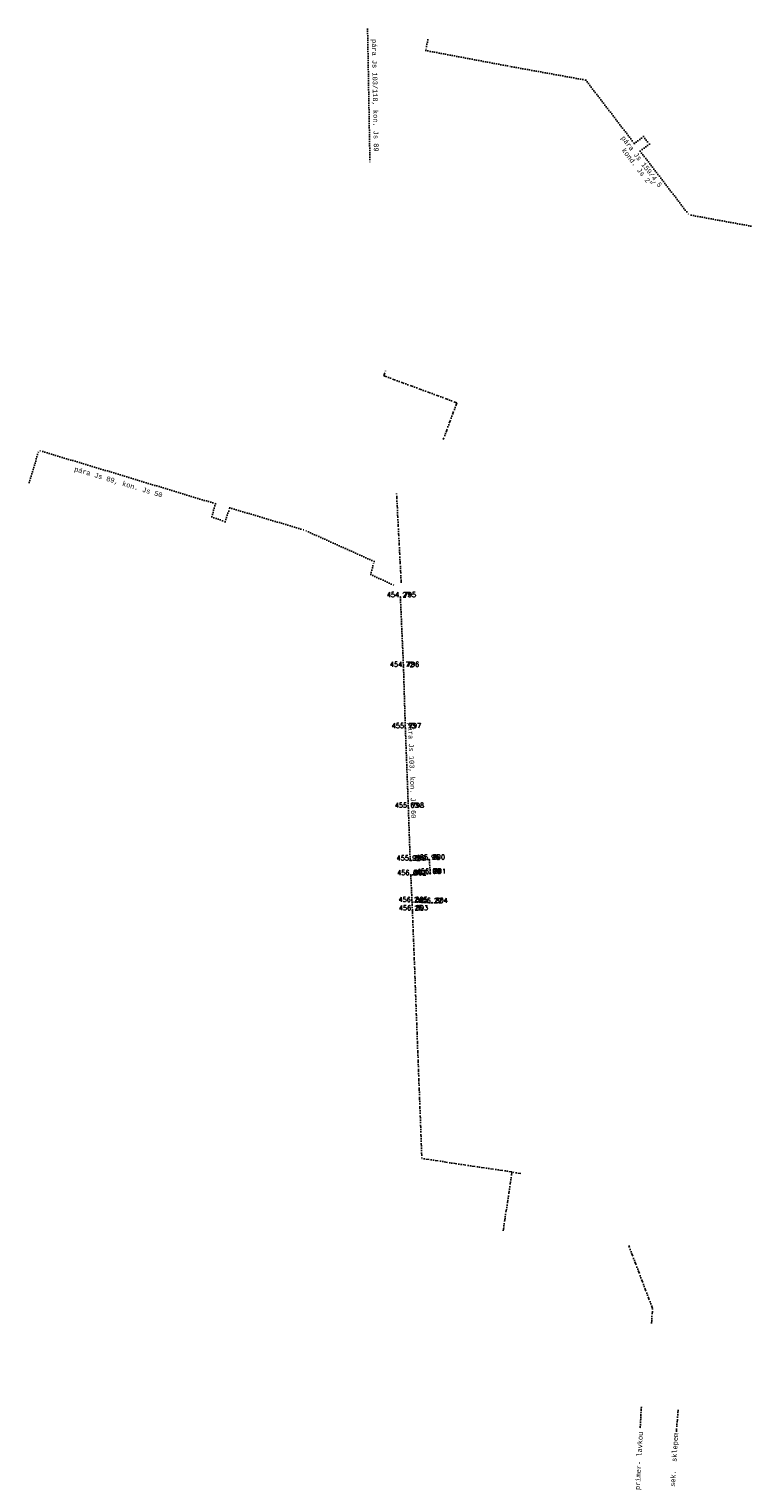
# Model space of a CAD drawing. Extents: x -607866 to -607754, y -1001543 to -1001317.
import ezdxf
from ezdxf.enums import TextEntityAlignment as Align

# ---------------------------------------------------------------- set-up
doc = ezdxf.new("R2010")
doc.units = 0
for name, pattern in [('DIVIDE', [1.25, 0.5, -0.25, 0, -0.25, 0, -0.25]), ('DOT', [0.25, 0, -0.25]), ('HIDDEN', [0.375, 0.25, -0.125])]:
    doc.linetypes.add(name, pattern=pattern)
for name, color, linetype in [('1', 7, 'CONTINUOUS'), ('15', 7, 'CONTINUOUS'), ('2', 7, 'CONTINUOUS'), ('3', 7, 'CONTINUOUS'), ('30', 7, 'CONTINUOUS'), ('31', 7, 'CONTINUOUS'), ('33', 7, 'CONTINUOUS')]:
    doc.layers.add(name, color=color, linetype=linetype)
doc.styles.add('MONOTXT', font='MONOTXT', dxfattribs={"height": 0.2})
doc.styles.add('ROMANS', font='ROMANS', dxfattribs={"height": 0.2})

msp = doc.modelspace()

# ---------------------------------------------------------------- linework, layer by layer
at = {"layer": '1', "color": 7, "linetype": 'CONTINUOUS'}
for p in [(-607808.69, -1001405.45), (-607808.21, -1001416.28), (-607807.92, -1001425.83), (-607807.45, -1001438.23), (-607807.17, -1001446.45), (-607804.19, -1001446.31), (-607807.07, -1001448.73), (-607804.03, -1001448.49), (-607806.88, -1001452.91), (-607803.76, -1001453.05), (-607806.82, -1001454.21)]:
    msp.add_point(p, dxfattribs=at)
at = {"layer": '30', "color": 212, "linetype": 'DIVIDE'}
for p, q in [((-607811.269, -1001370.992), (-607810.94, -1001370.035)), ((-607811.269, -1001370.992), (-607799.901, -1001375.192)), ((-607799.901, -1001375.192), (-607802.017, -1001380.895)), ((-607808.561, -1001403.212), (-607809.285, -1001389.326)), ((-607806.817, -1001454.275), (-607805.35, -1001492.863)), ((-607791.32, -1001494.963), (-607805.35, -1001492.863)), ((-607792.693, -1001504.105), (-607791.32, -1001494.963)), ((-607789.944, -1001495.221), (-607791.32, -1001494.963)), ((-607769.443, -1001516.217), (-607773.159, -1001506.424)), ((-607769.625, -1001518.56), (-607769.443, -1001516.217)), ((-607765.477, -1001532.023), (-607765.757, -1001535.524))]:
    msp.add_line(p, q, dxfattribs=at)
at = {"layer": '31', "color": 212, "linetype": 'DOT'}
for p, q in [((-607813.796, -1001316.994), (-607813.428, -1001337.754)), ((-607804.431, -1001318.67), (-607804.741, -1001320.342)), ((-607804.741, -1001320.342), (-607791.339, -1001322.868)), ((-607791.339, -1001322.868), (-607779.847, -1001324.936)), ((-607779.847, -1001324.936), (-607772.282, -1001334.823)), ((-607772.282, -1001334.823), (-607770.852, -1001333.729)), ((-607769.941, -1001334.92), (-607771.371, -1001336.014)), ((-607770.852, -1001333.729), (-607769.941, -1001334.92)), ((-607771.371, -1001336.014), (-607763.795, -1001345.916)), ((-607754.147, -1001347.678), (-607763.795, -1001345.916)), ((-607866.467, -1001387.6), (-607864.942, -1001382.612)), ((-607854.959, -1001385.604), (-607864.942, -1001382.612)), ((-607854.959, -1001385.604), (-607837.477, -1001390.905)), ((-607837.477, -1001390.905), (-607838.041, -1001392.97)), ((-607835.969, -1001393.699), (-607835.24, -1001391.551)), ((-607835.24, -1001391.551), (-607823.588, -1001395.028)), ((-607838.041, -1001392.97), (-607835.969, -1001393.699)), ((-607812.791, -1001399.899), (-607823.588, -1001395.028)), ((-607813.297, -1001401.929), (-607812.791, -1001399.899)), ((-607813.297, -1001401.929), (-607809.548, -1001403.681))]:
    msp.add_line(p, q, dxfattribs=at)
at = {"layer": '33', "color": 211, "linetype": 'HIDDEN'}
for p, q in [((-607808.692, -1001405.398), (-607808.21, -1001416.28)), ((-607808.21, -1001416.28), (-607807.92, -1001425.83)), ((-607807.92, -1001425.83), (-607807.45, -1001438.23)), ((-607807.45, -1001438.23), (-607807.17, -1001446.45)), ((-607807.17, -1001446.45), (-607804.19, -1001446.31)), ((-607804.19, -1001446.31), (-607804.03, -1001448.49)), ((-607804.03, -1001448.49), (-607807.07, -1001448.73)), ((-607807.07, -1001448.73), (-607806.88, -1001452.91)), ((-607806.817, -1001454.275), (-607806.88, -1001452.91)), ((-607803.258, -1001453.073), (-607806.88, -1001452.91)), ((-607771.195, -1001531.543), (-607771.378, -1001534.921))]:
    msp.add_line(p, q, dxfattribs=at)

# ---------------------------------------------------------------- texts
at = {"layer": '15', "color": 212, "linetype": 'CONTINUOUS', "style": 'MONOTXT'}
for s, rotation, p in [('p%%225ra Js 103/118, kon. Js 89', 271.015542, (-607812.971403, -1001327.315727)), ('p%%225ra Js 159/4,5', 307.419528, (-607771.452449, -1001337.840312)), ('kond. Js 2"', 307.419528, (-607772.138058, -1001338.713354)), ('p%%225ra Js 89, kon. Js 50', 343.131322, (-607852.671226, -1001387.883218)), ('p%%225ra Js 103, kon. Js 60', 271.950928, (-607807.243955, -1001432.448828)), ('primer- lavkou', 86.908661, (-607771.184064, -1001539.958663)), ('sek.  sklepem', 86.498825, (-607765.711594, -1001539.804378))]:
    msp.add_text(s, height=0.75, rotation=rotation, dxfattribs=at).set_placement(p, align=Align.CENTER)
at = {"layer": '2', "color": 219, "linetype": 'CONTINUOUS', "style": 'ROMANS'}
for s, p in [(' 795', (-607808.69, -1001405.45)), (' 796', (-607808.21, -1001416.28)), (' 797', (-607807.92, -1001425.83)), (' 798', (-607807.45, -1001438.23)), (' 799', (-607807.17, -1001446.45)), (' 800', (-607804.19, -1001446.31)), (' 802', (-607807.07, -1001448.73)), (' 801', (-607804.03, -1001448.49)), (' 805', (-607806.88, -1001452.91)), (' 804', (-607803.76, -1001453.05)), (' 803', (-607806.82, -1001454.21))]:
    msp.add_text(s, height=0.75, dxfattribs=at).set_placement(p)
at = {"layer": '3', "color": 242, "linetype": 'CONTINUOUS', "style": 'ROMANS'}
for s, p in [('454 27 ', (-607808.69, -1001405.45)), ('454 72 ', (-607808.21, -1001416.28)), ('455 13 ', (-607807.92, -1001425.83)), ('455 63 ', (-607807.45, -1001438.23)), ('455 92 ', (-607807.17, -1001446.45)), ('455 96 ', (-607804.19, -1001446.31)), ('456 04 ', (-607807.07, -1001448.73)), ('456 00 ', (-607804.03, -1001448.49)), ('456 24 ', (-607806.88, -1001452.91)), ('456 22 ', (-607803.76, -1001453.05)), ('456 25 ', (-607806.82, -1001454.21))]:
    msp.add_text(s, height=0.75, dxfattribs=at).set_placement(p, align=Align.CENTER)

doc.saveas('drawing.dxf')
